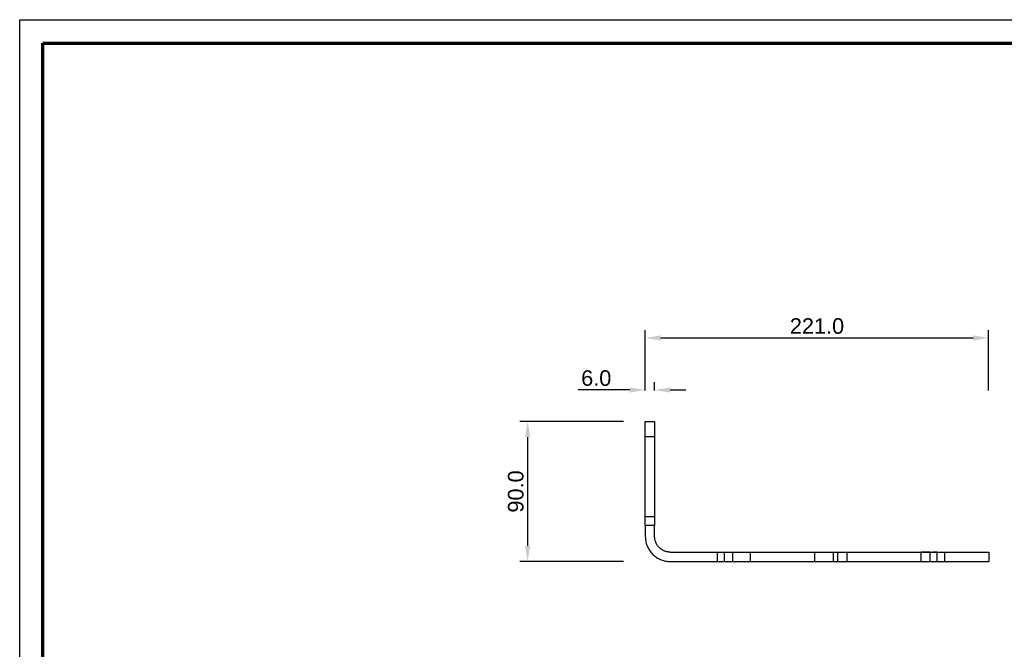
# Model space of a CAD drawing. Header units: millimetres. Extents: x 18103 to 19103, y -4769 to -3769.
# Tile 2 of 7: x 18103 to 18737, y -4174 to -3769. Entities that reach past the tile are written whole.
import ezdxf

# ---------------------------------------------------------------- set-up
doc = ezdxf.new("R2010")
doc.units = ezdxf.units.MM
doc.layers.add('ROXX NEO mini i_Mount 90°', color=7, linetype='Continuous', true_color=0x000000)
doc.styles.add('Arial', font='arial.ttf')
doc.dimstyles.new('Arial', dxfattribs={"dimscale": 10, "dimtxt": 1, "dimasz": 1, "dimexe": 0.5, "dimexo": 2, "dimgap": 0.25, "dimtad": 1, "dimtoh": 1, "dimdec": 1, "dimzin": 1, "dimdsep": 46, "dimtxsty": 'Arial', "dimcen": 0.5, "dimazin": 1, "dimtfac": 1, "dimtdec": 4, "dimtix": 1, "dimtofl": 0, "dimtmove": 1, "dimatfit": 3, "dimfxl": 1, "dimtolj": 1, "dimtzin": 1, "dimarcsym": 0})

# ---------------------------------------------------------------- blocks, each defined once
blk = doc.blocks.new('*D2')
at = {"layer": 'Defpoints', "color": 0}
for p in [(18512.06, -4027.71), (18430.3, -4117.71), (18512.06, -4117.71)]:
    blk.add_point(p, dxfattribs=at)
at = {"layer": 'ROXX NEO mini i_Mount 90°', "color": 0, "lineweight": -2}
for p, q in [((18492.06, -4027.71), (18425.3, -4027.71)), ((18430.3, -4037.71), (18430.3, -4107.71)), ((18492.06, -4117.71), (18425.3, -4117.71))]:
    blk.add_line(p, q, dxfattribs=at)
at = {"layer": 'ROXX NEO mini i_Mount 90°', "color": 0}
for points in [[(18431.97, -4037.71), (18428.63, -4037.71), (18430.3, -4027.71)], [(18428.63, -4107.71), (18431.97, -4107.71), (18430.3, -4117.71)]]:
    blk.add_solid(points, dxfattribs=at)
at = {"layer": 'ROXX NEO mini i_Mount 90°', "color": 0, "insert": (18422.69, -4072.71), "char_height": 10, "attachment_point": 5, "rotation": 90, "style": 'Arial'}
blk.add_mtext('\\A1;90.0', dxfattribs=at)
blk = doc.blocks.new('*D3')
at = {"layer": 'Defpoints', "color": 0}
for p in [(18727.06, -3973.92), (18506.06, -4027.71), (18727.06, -4027.71)]:
    blk.add_point(p, dxfattribs=at)
at = {"layer": 'ROXX NEO mini i_Mount 90°', "color": 0, "lineweight": -2}
for p, q in [((18506.06, -4007.71), (18506.06, -3968.92)), ((18516.06, -3973.92), (18717.06, -3973.92)), ((18727.06, -4007.71), (18727.06, -3968.92))]:
    blk.add_line(p, q, dxfattribs=at)
at = {"layer": 'ROXX NEO mini i_Mount 90°', "color": 0}
for points in [[(18516.06, -3972.26), (18516.06, -3975.59), (18506.06, -3973.92)], [(18717.06, -3975.59), (18717.06, -3972.26), (18727.06, -3973.92)]]:
    blk.add_solid(points, dxfattribs=at)
at = {"layer": 'ROXX NEO mini i_Mount 90°', "color": 0, "insert": (18616.56, -3966.32), "char_height": 10, "attachment_point": 5, "style": 'Arial'}
blk.add_mtext('\\A1;221.0', dxfattribs=at)
blk = doc.blocks.new('*D4')
at = {"layer": 'Defpoints', "color": 0}
for p in [(18506.06, -4007.41), (18506.06, -4027.71), (18512.06, -4027.71)]:
    blk.add_point(p, dxfattribs=at)
at = {"layer": 'ROXX NEO mini i_Mount 90°', "color": 0, "lineweight": -2}
for p, q in [((18506.06, -4007.71), (18506.06, -4002.41)), ((18512.06, -4007.71), (18512.06, -4002.41)), ((18496.06, -4007.41), (18462.85, -4007.41)), ((18522.06, -4007.41), (18532.06, -4007.41))]:
    blk.add_line(p, q, dxfattribs=at)
at = {"layer": 'ROXX NEO mini i_Mount 90°', "color": 0}
for points in [[(18496.06, -4009.07), (18496.06, -4005.74), (18506.06, -4007.41)], [(18522.06, -4005.74), (18522.06, -4009.07), (18512.06, -4007.41)]]:
    blk.add_solid(points, dxfattribs=at)
at = {"layer": 'ROXX NEO mini i_Mount 90°', "color": 0, "insert": (18474.46, -3999.8), "char_height": 10, "attachment_point": 5, "style": 'Arial'}
blk.add_mtext('\\A1;6.0', dxfattribs=at)

msp = doc.modelspace()

# ---------------------------------------------------------------- linework, layer by layer
at = {"layer": 'ROXX NEO mini i_Mount 90°', "color": 18, "true_color": 0x000000}
for p, q in [((18103.31, -4769.19), (18103.31, -3769.19)), ((18103.31, -3769.19), (19103.31, -3769.19))]:
    msp.add_line(p, q, dxfattribs=at)
at = {"layer": 'ROXX NEO mini i_Mount 90°', "color": 18, "lineweight": 70, "true_color": 0x000000}
for p, q in [((18118.31, -4754.19), (18118.31, -3784.19)), ((18118.31, -3784.19), (19088.31, -3784.19))]:
    msp.add_line(p, q, dxfattribs=at)
at = {"layer": 'ROXX NEO mini i_Mount 90°', "color": 18, "true_color": 0x000000}
for points, weights in [([(18506.06, -4037.24), (18506.06, -4027.71), (18506.06, -4027.71)], [1, 0.826098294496, 1]), ([(18506.06, -4037.24), (18506.06, -4027.71), (18506.06, -4027.71)], [1, 0.826098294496, 1]), ([(18512.06, -4027.71), (18512.06, -4027.71), (18512.06, -4037.24)], [1, 0.826098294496, 1]), ([(18512.06, -4027.71), (18512.06, -4027.71), (18512.06, -4037.24)], [1, 0.826098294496, 1]), ([(18506.06, -4094.54), (18506.06, -4091.71), (18506.06, -4089.07)], [1, 0.982612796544, 1]), ([(18506.06, -4094.54), (18506.06, -4091.71), (18506.06, -4089.07)], [1, 0.982612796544, 1]), ([(18512.06, -4089.07), (18512.06, -4091.71), (18512.06, -4094.54)], [1, 0.982612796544, 1]), ([(18512.06, -4089.07), (18512.06, -4091.71), (18512.06, -4094.54)], [1, 0.982612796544, 1]), ([(18506.06, -4101.71), (18506.06, -4117.71), (18522.06, -4117.71)], [1, 0.707106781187, 1]), ([(18506.06, -4101.71), (18506.06, -4117.71), (18522.06, -4117.71)], [1, 0.707106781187, 1]), ([(18522.06, -4111.71), (18512.06, -4111.71), (18512.06, -4101.71)], [1, 0.707106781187, 1]), ([(18522.06, -4111.71), (18512.06, -4111.71), (18512.06, -4101.71)], [1, 0.707106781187, 1]), ([(18552.27, -4111.71), (18555.77, -4111.71), (18556.97, -4111.71)], [1, 0.819152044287, 1]), ([(18552.27, -4111.71), (18555.77, -4111.71), (18556.97, -4111.71)], [1, 0.819152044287, 1]), ([(18562.47, -4111.71), (18565.34, -4111.71), (18573.75, -4111.71)], [1, 0.819152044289, 1]), ([(18562.47, -4111.71), (18565.34, -4111.71), (18573.75, -4111.71)], [1, 0.819152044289, 1]), ([(18615.27, -4111.71), (18625.34, -4111.71), (18627.09, -4111.71)], [1, 0.766044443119, 1]), ([(18615.27, -4111.71), (18625.34, -4111.71), (18627.09, -4111.71)], [1, 0.766044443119, 1]), ([(18629.87, -4111.71), (18630.77, -4111.71), (18635.8, -4111.71)], [1, 0.83933619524, 1]), ([(18629.87, -4111.71), (18630.77, -4111.71), (18635.8, -4111.71)], [1, 0.83933619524, 1]), ([(18635.8, -4111.71), (18659.61, -4111.71), (18683.43, -4111.71)], [1, 0.969700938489, 1]), ([(18635.8, -4111.71), (18659.61, -4111.71), (18683.43, -4111.71)], [1, 0.969700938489, 1]), ([(18683.43, -4111.71), (18688.46, -4111.71), (18689.36, -4111.71)], [1, 0.83933619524, 1]), ([(18683.43, -4111.71), (18688.46, -4111.71), (18689.36, -4111.71)], [1, 0.83933619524, 1]), ([(18689.36, -4111.71), (18688.52, -4111.71), (18683.92, -4111.71)], [1, 0.848711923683, 0.982342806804]), ([(18689.36, -4111.71), (18688.52, -4111.71), (18683.92, -4111.71)], [1, 0.848711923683, 0.982342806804]), ([(18693.85, -4111.71), (18694.7, -4111.71), (18698.71, -4111.71)], [1, 0.925198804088, 1]), ([(18693.85, -4111.71), (18694.7, -4111.71), (18698.71, -4111.71)], [1, 0.925198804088, 1]), ([(18698.71, -4111.71), (18727.11, -4111.71), (18727.11, -4111.71)], [1, 0.888604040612, 1]), ([(18698.71, -4111.71), (18727.11, -4111.71), (18727.11, -4111.71)], [1, 0.888604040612, 1]), ([(18552.27, -4117.71), (18555.77, -4117.71), (18556.97, -4117.71)], [1, 0.819152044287, 1]), ([(18552.27, -4117.71), (18555.77, -4117.71), (18556.97, -4117.71)], [1, 0.819152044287, 1]), ([(18562.47, -4117.71), (18565.34, -4117.71), (18573.75, -4117.71)], [1, 0.819152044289, 1]), ([(18562.47, -4117.71), (18565.34, -4117.71), (18573.75, -4117.71)], [1, 0.819152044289, 1]), ([(18615.27, -4117.71), (18625.34, -4117.71), (18627.09, -4117.71)], [1, 0.766044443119, 1]), ([(18615.27, -4117.71), (18625.34, -4117.71), (18627.09, -4117.71)], [1, 0.766044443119, 1]), ([(18629.87, -4117.71), (18630.77, -4117.71), (18635.8, -4117.71)], [1, 0.83933619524, 1]), ([(18629.87, -4117.71), (18630.77, -4117.71), (18635.8, -4117.71)], [1, 0.83933619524, 1]), ([(18635.8, -4117.71), (18659.61, -4117.71), (18683.43, -4117.71)], [1, 0.969700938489, 1]), ([(18635.8, -4117.71), (18659.61, -4117.71), (18683.43, -4117.71)], [1, 0.969700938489, 1]), ([(18683.43, -4117.71), (18688.46, -4117.71), (18689.36, -4117.71)], [1, 0.83933619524, 1]), ([(18683.43, -4117.71), (18688.46, -4117.71), (18689.36, -4117.71)], [1, 0.83933619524, 1]), ([(18693.85, -4117.71), (18694.7, -4117.71), (18698.71, -4117.71)], [1, 0.925198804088, 1]), ([(18693.85, -4117.71), (18694.7, -4117.71), (18698.71, -4117.71)], [1, 0.925198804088, 1]), ([(18698.71, -4117.71), (18727.11, -4117.71), (18727.11, -4117.71)], [1, 0.888604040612, 1]), ([(18698.71, -4117.71), (18727.11, -4117.71), (18727.11, -4117.71)], [1, 0.888604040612, 1])]:
    msp.add_rational_spline(points, weights, degree=2, dxfattribs=at)
for points in [[(18506.06, -4027.71), (18509.06, -4027.71), (18512.06, -4027.71)], [(18506.06, -4027.71), (18509.06, -4027.71), (18512.06, -4027.71)], [(18506.06, -4089.07), (18506.06, -4063.15), (18506.06, -4037.24)], [(18506.06, -4089.07), (18506.06, -4063.15), (18506.06, -4037.24)], [(18512.06, -4037.24), (18512.06, -4063.15), (18512.06, -4089.07)], [(18512.06, -4037.24), (18512.06, -4063.15), (18512.06, -4089.07)], [(18506.06, -4094.54), (18506.06, -4098.13), (18506.06, -4101.71)], [(18506.06, -4094.54), (18506.06, -4098.13), (18506.06, -4101.71)], [(18512.06, -4101.71), (18512.06, -4098.13), (18512.06, -4094.54)], [(18512.06, -4101.71), (18512.06, -4098.13), (18512.06, -4094.54)], [(18522.06, -4111.71), (18537.17, -4111.71), (18552.27, -4111.71)], [(18522.06, -4111.71), (18537.17, -4111.71), (18552.27, -4111.71)], [(18556.97, -4111.71), (18559.72, -4111.71), (18562.47, -4111.71)], [(18556.97, -4111.71), (18559.72, -4111.71), (18562.47, -4111.71)], [(18573.75, -4111.71), (18594.51, -4111.71), (18615.27, -4111.71)], [(18573.75, -4111.71), (18594.51, -4111.71), (18615.27, -4111.71)], [(18627.09, -4111.71), (18628.48, -4111.71), (18629.87, -4111.71)], [(18627.09, -4111.71), (18628.48, -4111.71), (18629.87, -4111.71)], [(18689.36, -4111.71), (18691.6, -4111.71), (18693.85, -4111.71)], [(18689.36, -4111.71), (18691.6, -4111.71), (18693.85, -4111.71)], [(18693.85, -4111.71), (18692.48, -4111.71), (18691.11, -4111.71)], [(18693.85, -4111.71), (18692.48, -4111.71), (18691.11, -4111.71)], [(18727.11, -4111.71), (18727.11, -4114.71), (18727.11, -4117.71)], [(18727.11, -4111.71), (18727.11, -4114.71), (18727.11, -4117.71)], [(18522.06, -4117.71), (18537.17, -4117.71), (18552.27, -4117.71)], [(18522.06, -4117.71), (18537.17, -4117.71), (18552.27, -4117.71)], [(18556.97, -4117.71), (18559.72, -4117.71), (18562.47, -4117.71)], [(18556.97, -4117.71), (18559.72, -4117.71), (18562.47, -4117.71)], [(18573.75, -4117.71), (18594.51, -4117.71), (18615.27, -4117.71)], [(18573.75, -4117.71), (18594.51, -4117.71), (18615.27, -4117.71)], [(18627.09, -4117.71), (18628.48, -4117.71), (18629.87, -4117.71)], [(18627.09, -4117.71), (18628.48, -4117.71), (18629.87, -4117.71)], [(18689.36, -4117.71), (18691.6, -4117.71), (18693.85, -4117.71)], [(18689.36, -4117.71), (18691.6, -4117.71), (18693.85, -4117.71)]]:
    msp.add_open_spline(points, degree=2, dxfattribs=at)
at = {"layer": 'ROXX NEO mini i_Mount 90°', "color": 18, "lineweight": -3, "true_color": 0x000000}
for points in [[(18506.06, -4037.24), (18509.04, -4037.24), (18512.02, -4037.24)], [(18512.06, -4089.07), (18509.06, -4089.07), (18506.06, -4089.07)], [(18512.06, -4094.54), (18509.06, -4094.54), (18506.06, -4094.54)], [(18552.27, -4111.71), (18552.27, -4114.71), (18552.27, -4117.71)], [(18556.97, -4117.71), (18556.97, -4114.71), (18556.97, -4111.71)], [(18562.47, -4117.71), (18562.47, -4114.71), (18562.47, -4111.71)], [(18573.75, -4117.71), (18573.75, -4114.71), (18573.75, -4111.71)], [(18615.27, -4117.71), (18615.27, -4114.71), (18615.27, -4111.71)], [(18627.09, -4111.71), (18627.09, -4114.71), (18627.09, -4117.71)], [(18629.87, -4111.71), (18629.87, -4114.71), (18629.87, -4117.71)], [(18635.8, -4111.71), (18635.8, -4114.71), (18635.8, -4117.71)], [(18683.43, -4111.71), (18683.43, -4114.71), (18683.43, -4117.71)], [(18689.36, -4117.71), (18689.36, -4114.71), (18689.36, -4111.71)], [(18693.85, -4117.71), (18693.85, -4114.71), (18693.85, -4111.71)], [(18698.71, -4111.71), (18698.71, -4114.71), (18698.71, -4117.71)]]:
    msp.add_open_spline(points, degree=2, dxfattribs=at)
at = {"layer": 'ROXX NEO mini i_Mount 90°', "color": 18, "true_color": 0x000000}
msp.add_rational_spline([(18709.11, -4117.71), (18710.31, -4117.71), (18712.12, -4117.71), (18717.49, -4117.71), (18718.68, -4117.71)], [0.857494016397, 0.877576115, 1, 0.707106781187, 1], degree=2, knots=[-12.250479, -12.250479, -12.250479, -8.63938, -8.63938, 0, 0, 0], dxfattribs=at)
msp.add_rational_spline([(18709.11, -4117.71), (18710.31, -4117.71), (18712.12, -4117.71), (18717.49, -4117.71), (18718.68, -4117.71)], [0.857494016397, 0.877576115, 1, 0.707106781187, 1], degree=2, knots=[-12.250479, -12.250479, -12.250479, -8.63938, -8.63938, 0, 0, 0], dxfattribs=at)

# ---------------------------------------------------------------- dimensions: what is measured, and where the dimension line sits
at = {"layer": 'ROXX NEO mini i_Mount 90°', "color": 5, "true_color": 0x0000ff}
for base, p1, p2, picture, middle in [((18727.06, -3973.92), (18506.06, -4027.71), (18727.06, -4027.71), '*D3', (18616.56, -3966.32)), ((18506.06, -4007.41), (18512.06, -4027.71), (18506.06, -4027.71), '*D4', (18474.46, -3999.8))]:
    dim = msp.add_linear_dim(base=base, p1=p1, p2=p2, dimstyle='Arial', override={"dimscale": 10, "dimtxt": 1, "dimasz": 1, "dimexe": 0.5, "dimexo": 2, "dimgap": 0.25, "dimtad": 1, "dimtih": 0, "dimtoh": 0, "dimdec": 1, "dimlfac": 1, "dimzin": 1, "dimtxsty": 'Arial', "dimsah": 0, "dimcen": 0.5, "dimadec": 2, "dimazin": 1, "dimtix": 0, "dimtmove": 0, "dimtzin": 1}, dxfattribs=at)
    dim.commit()
    dim.dimension.update_dxf_attribs({"geometry": picture, "text_midpoint": middle})
dim = msp.add_linear_dim(base=(18430.3, -4117.71), p1=(18512.06, -4027.71), p2=(18512.06, -4117.71), angle=90, dimstyle='Arial', override={"dimscale": 10, "dimtxt": 1, "dimasz": 1, "dimexe": 0.5, "dimexo": 2, "dimgap": 0.25, "dimtad": 1, "dimtih": 0, "dimtoh": 0, "dimdec": 1, "dimlfac": 1, "dimzin": 1, "dimtxsty": 'Arial', "dimsah": 0, "dimcen": 0.5, "dimadec": 2, "dimazin": 1, "dimtix": 0, "dimtmove": 0, "dimtzin": 1}, dxfattribs=at)
dim.commit()
dim.dimension.update_dxf_attribs({"geometry": '*D2', "text_midpoint": (18422.69, -4072.71)})

doc.saveas('drawing.dxf')
